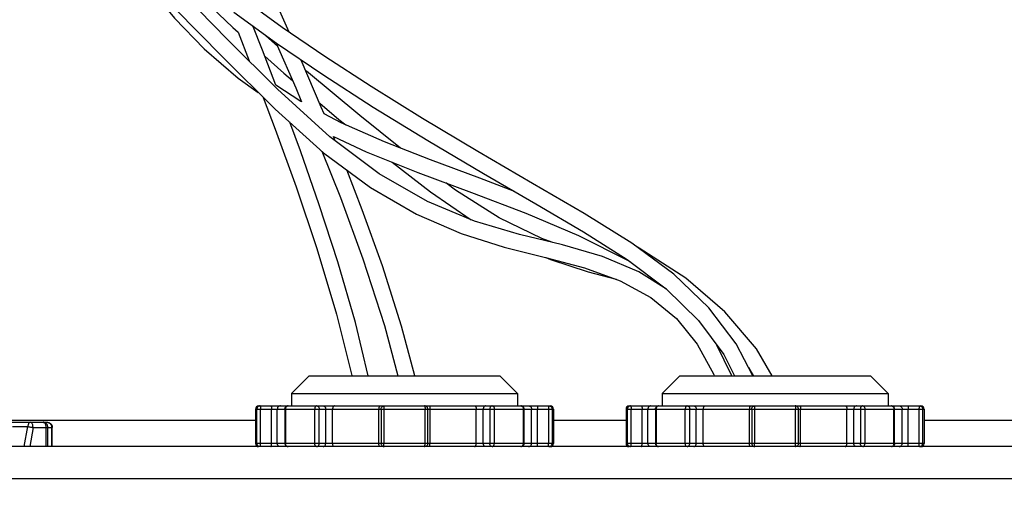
# Model space of a CAD drawing. Header units: inches. Extents: x 0 to 34, y 0 to 22.
# Tile 34 of 40: x 19.714 to 21.544, y 13.77 to 14.652. Entities that reach past the tile are written whole.
import ezdxf

# ---------------------------------------------------------------- set-up
doc = ezdxf.new("R2010")
doc.units = ezdxf.units.IN
doc.header["$LTSCALE"] = 1.87
doc.header["$MEASUREMENT"] = 0
doc.layers.get('0').update_dxf_attribs({"linetype": 'CONTINUOUS'})
doc.layers.add('DIMENSIONS', color=7, linetype='CONTINUOUS')
doc.styles.get("Standard").update_dxf_attribs({"font": 'txt', "width": 0.8})
doc.dimstyles.new('DIMSTYLE_1', dxfattribs={"dimtxt": 0.125, "dimasz": 0.1875, "dimexe": 0.18, "dimexo": 0.0625, "dimgap": 0.09, "dimtad": 0, "dimtih": 1, "dimtoh": 1, "dimdec": 3, "dimlfac": 2, "dimzin": 4, "dimdsep": 46, "dimtxsty": 'STANDARD', "dimblk": '_FILLED', "dimblk1": '_FILLED', "dimblk2": '_FILLED', "dimcen": 0.09, "dimadec": 0, "dimazin": 0, "dimtp": 0.01, "dimtm": 0.01, "dimtfac": 1, "dimtdec": 3, "dimtofl": 0, "dimtmove": 0, "dimatfit": 3, "dimldrblk": '_FILLED', "dimfxl": 1, "dimtolj": 1, "dimtzin": 4, "dimarcsym": 0})

# ---------------------------------------------------------------- blocks, each defined once
blk = doc.blocks.new('_FILLED')
at = {"color": 0, "linetype": 'BYBLOCK'}
blk.add_solid([(0, 0), (-1, 0.1736), (-1, -0.1736)], dxfattribs=at)
blk = doc.blocks.new('*D16')
at = {"layer": 'DIMENSIONS', "color": 2, "linetype": 'CONTINUOUS'}
for p, q in [((18.7559, 14.0256), (18.7559, 12.0413)), ((25.4488, 14.0256), (25.4488, 12.0413)), ((18.7559, 12.1663), (21.4774, 12.1663)), ((25.4488, 12.1663), (22.7274, 12.1663))]:
    blk.add_line(p, q, dxfattribs=at)
at = {"layer": 'DIMENSIONS', "color": 2, "linetype": 'CONTINUOUS', "xscale": 0.1875, "yscale": 0.1875, "zscale": 0.1875, "rotation": 180}
blk.add_blockref('_FILLED', (18.7559, 12.1663), dxfattribs=at)
at = {"layer": 'DIMENSIONS', "color": 2, "linetype": 'CONTINUOUS', "xscale": 0.1875, "yscale": 0.1875, "zscale": 0.1875}
blk.add_blockref('_FILLED', (25.4488, 12.1663), dxfattribs=at)
at = {"layer": 'DIMENSIONS', "color": 2, "linetype": 'CONTINUOUS', "width": 0.8}
for s, p in [('13.39', (21.5399, 12.1038)), ('[', (22.1649, 12.1038)), ('340', (22.2649, 12.1038)), (']', (22.5649, 12.1038))]:
    blk.add_text(s, height=0.125, dxfattribs=at).set_placement(p)

msp = doc.modelspace()

# ---------------------------------------------------------------- linework, layer by layer
at = {"color": 7, "linetype": 'CONTINUOUS'}
for p, q in [((20.20182, 14.63736), (20.12838, 14.69125)), ((20.11203, 14.66599), (20.19098, 14.60828)), ((20.11975, 14.62826), (20.14048, 14.5753)), ((20.19327, 14.60271), (20.16613, 14.62645)), ((20.28099, 14.5831), (20.20182, 14.63736)), ((20.09122, 14.58186), (20.18874, 14.48545)), ((20.27458, 14.48938), (20.23737, 14.57673)), ((20.29015, 14.43425), (20.19319, 14.52288)), ((20.18874, 14.48545), (20.27894, 14.40458)), ((20.27969, 14.47692), (20.27458, 14.48938)), ((20.38222, 14.36531), (20.29015, 14.43425)), ((20.29703, 14.43458), (20.35814, 14.40617)), ((20.30027, 14.42667), (20.29703, 14.43458)), ((20.47779, 14.39106), (20.39199, 14.42456)), ((20.35814, 14.40617), (20.45385, 14.36804)), ((20.69138, 14.20994), (20.76408, 14.19068)), ((20.84315, 14.20624), (20.91566, 14.15148)), ((20.91614, 14.15102), (20.86476, 14.18329)), ((20.99491, 14.11637), (20.93011, 14.17854)), ((20.91566, 14.15148), (20.97586, 14.09264)), ((21.06865, 14.00571), (21.07801, 13.99015)), ((20.25198, 13.99015), (20.21911, 13.95727)), ((20.25198, 13.99015), (20.60631, 13.99015)), ((20.60631, 13.99015), (20.63919, 13.95727)), ((20.94096, 13.99015), (20.90809, 13.95727)), ((20.94096, 13.99015), (21.29529, 13.99015)), ((21.29529, 13.99015), (21.32816, 13.95727)), ((20.21911, 13.95727), (20.21911, 13.93404)), ((20.63919, 13.95727), (20.63919, 13.93404)), ((20.90809, 13.95727), (20.90809, 13.93404)), ((21.32816, 13.95727), (21.32816, 13.93404)), ((20.15799, 13.93404), (20.70031, 13.93404)), ((20.84696, 13.93404), (21.38929, 13.93404)), ((20.15208, 13.92814), (20.70622, 13.92814)), ((20.15208, 13.92814), (20.15208, 13.86416)), ((20.15474, 13.86416), (20.15474, 13.92814)), ((20.16154, 13.86416), (20.16154, 13.92814)), ((20.18196, 13.86416), (20.18196, 13.92814)), ((20.19273, 13.86416), (20.19273, 13.92814)), ((20.20682, 13.92814), (20.20682, 13.86416)), ((20.20802, 13.92814), (20.20802, 13.86416)), ((20.26222, 13.86416), (20.26222, 13.92814)), ((20.27056, 13.86416), (20.27056, 13.92814)), ((20.28266, 13.86416), (20.28266, 13.92814)), ((20.29556, 13.86416), (20.29556, 13.92814)), ((20.38165, 13.86416), (20.38165, 13.92814)), ((20.38574, 13.92814), (20.38574, 13.86416)), ((20.39082, 13.92814), (20.39082, 13.86416)), ((20.46747, 13.86416), (20.46747, 13.92814)), ((20.47256, 13.86416), (20.47256, 13.92814)), ((20.47664, 13.86416), (20.47664, 13.92814)), ((20.56274, 13.86416), (20.56274, 13.92814)), ((20.57563, 13.86416), (20.57563, 13.92814)), ((20.58773, 13.92814), (20.58773, 13.86416)), ((20.59608, 13.92814), (20.59608, 13.86416)), ((20.65028, 13.86416), (20.65028, 13.92814)), ((20.65147, 13.86416), (20.65147, 13.92814)), ((20.66557, 13.86416), (20.66557, 13.92814)), ((20.67634, 13.86416), (20.67634, 13.92814)), ((20.69676, 13.92814), (20.69676, 13.86416)), ((20.70355, 13.92814), (20.70355, 13.86416)), ((20.70622, 13.92814), (20.70622, 13.86416)), ((20.84106, 13.92814), (21.39519, 13.92814)), ((20.84106, 13.92814), (20.84106, 13.86416)), ((20.84372, 13.86416), (20.84372, 13.92814)), ((20.85051, 13.86416), (20.85051, 13.92814)), ((20.87093, 13.86416), (20.87093, 13.92814)), ((20.88171, 13.86416), (20.88171, 13.92814)), ((20.8958, 13.92814), (20.8958, 13.86416)), ((20.89699, 13.92814), (20.89699, 13.86416)), ((20.95119, 13.86416), (20.95119, 13.92814)), ((20.95954, 13.86416), (20.95954, 13.92814)), ((20.97164, 13.86416), (20.97164, 13.92814)), ((20.98454, 13.86416), (20.98454, 13.92814)), ((21.07063, 13.86416), (21.07063, 13.92814)), ((21.07471, 13.92814), (21.07471, 13.86416)), ((21.0798, 13.92814), (21.0798, 13.86416)), ((21.15645, 13.86416), (21.15645, 13.92814)), ((21.16154, 13.86416), (21.16154, 13.92814)), ((21.16562, 13.86416), (21.16562, 13.92814)), ((21.25171, 13.86416), (21.25171, 13.92814)), ((21.26461, 13.86416), (21.26461, 13.92814)), ((21.27671, 13.92814), (21.27671, 13.86416)), ((21.28506, 13.92814), (21.28506, 13.86416)), ((21.33926, 13.86416), (21.33926, 13.92814)), ((21.34045, 13.86416), (21.34045, 13.92814)), ((21.35454, 13.86416), (21.35454, 13.92814)), ((21.36532, 13.86416), (21.36532, 13.92814)), ((21.38574, 13.92814), (21.38574, 13.86416)), ((21.39253, 13.92814), (21.39253, 13.86416)), ((21.39519, 13.92814), (21.39519, 13.86416)), ((19.694, 13.90747), (20.15208, 13.90747)), ((19.69934, 13.90353), (19.76456, 13.90353)), ((19.70051, 13.8954), (19.72887, 13.8954)), ((19.72238, 13.85826), (19.72887, 13.8954)), ((20.70622, 13.90747), (20.84106, 13.90747)), ((21.39519, 13.90747), (23.3618, 13.90747)), ((19.73864, 13.89369), (19.73245, 13.85826)), ((19.73864, 13.89369), (19.77441, 13.89369)), ((19.76261, 13.89369), (19.76261, 13.85826)), ((19.76616, 13.85826), (19.76616, 13.89369)), ((19.77317, 13.89369), (19.77317, 13.85826)), ((19.77441, 13.85826), (19.77441, 13.89369)), ((25.17324, 13.85826), (19.03151, 13.85826)), ((20.70622, 13.86416), (20.15208, 13.86416)), ((21.39519, 13.86416), (20.84106, 13.86416)), ((19.03151, 13.7992), (25.17324, 13.7992))]:
    msp.add_line(p, q, dxfattribs=at)
for points in [[(19.86614, 14.82942), (19.92841, 14.75363), (20.00241, 14.67271), (20.09122, 14.58186)], [(20.21469, 14.62854), (20.20004, 14.66198), (20.16401, 14.74273), (20.12901, 14.82025)], [(19.90804, 14.77843), (19.91192, 14.77202), (19.95359, 14.71289), (20.00173, 14.6543), (20.05693, 14.59731), (20.11979, 14.54312), (20.15744, 14.51639)], [(20.19319, 14.52288), (20.10045, 14.61511), (20.0196, 14.69817), (19.95069, 14.77373)], [(20.01163, 14.73364), (20.02991, 14.71427), (20.10983, 14.63711), (20.11975, 14.62826)], [(20.19005, 14.53007), (20.16498, 14.5953), (20.14724, 14.64025)], [(20.1908, 14.60842), (20.22689, 14.52515), (20.23774, 14.4992)], [(20.19098, 14.60828), (20.27722, 14.54962), (20.37103, 14.48945), (20.47245, 14.42735), (20.57616, 14.36592)], [(20.1693, 14.58405), (20.20494, 14.55226), (20.22096, 14.53883)], [(20.93011, 14.17854), (20.85198, 14.23647), (20.7635, 14.29159), (20.66742, 14.34748), (20.56536, 14.40704), (20.46247, 14.46841), (20.36706, 14.52738), (20.28099, 14.5831)], [(20.42206, 14.41282), (20.34617, 14.47351), (20.24678, 14.55593), (20.2459, 14.55669)], [(20.23774, 14.4992), (20.23637, 14.49993), (20.19005, 14.53007)], [(20.16651, 14.50743), (20.18893, 14.44822), (20.22767, 14.34082), (20.26603, 14.22641), (20.30263, 14.10438), (20.33109, 13.99048)], [(20.27159, 14.4964), (20.3074, 14.46639), (20.31989, 14.45634)], [(20.39199, 14.42456), (20.31127, 14.46014), (20.27969, 14.47692)], [(20.36181, 13.99015), (20.33795, 14.0889), (20.30531, 14.20149), (20.27086, 14.30752), (20.23557, 14.4081), (20.21598, 14.46103)], [(20.2757, 14.40748), (20.30998, 14.32111), (20.35172, 14.20751), (20.3921, 14.08351), (20.41696, 13.99015)], [(20.27894, 14.40458), (20.36613, 14.33998), (20.45138, 14.29057), (20.53429, 14.25433), (20.6144, 14.22884), (20.69138, 14.20994)], [(20.63352, 14.33254), (20.56921, 14.35709), (20.47779, 14.39106)], [(20.44814, 13.99015), (20.42386, 14.08191), (20.38811, 14.194), (20.3506, 14.2986), (20.32182, 14.37281)], [(20.40647, 14.38692), (20.47783, 14.33151), (20.55292, 14.27984)], [(20.55925, 14.27718), (20.47186, 14.31388), (20.38222, 14.36531)], [(20.45385, 14.36804), (20.55379, 14.33081), (20.65458, 14.29241), (20.75284, 14.2508), (20.84491, 14.20437), (20.84944, 14.20149)], [(20.57616, 14.36592), (20.67324, 14.30943), (20.76175, 14.25773), (20.84315, 14.20624)], [(20.70495, 14.23743), (20.68427, 14.24482), (20.60546, 14.28337), (20.52426, 14.33492), (20.50622, 14.34853)], [(20.72309, 14.23303), (20.64313, 14.25241), (20.55925, 14.27718)], [(20.86476, 14.18329), (20.79762, 14.2114), (20.72309, 14.23303)], [(21.11288, 13.99015), (21.08361, 14.03975), (21.02485, 14.10882), (20.95211, 14.17113), (20.86563, 14.22711), (20.86235, 14.22878)], [(20.6921, 14.20975), (20.70037, 14.20617), (20.7705, 14.18343), (20.82254, 14.16933)], [(20.76408, 14.19068), (20.83021, 14.16653), (20.88749, 14.13526), (20.93495, 14.09633), (20.97365, 14.04885), (21.00432, 13.99222), (21.00505, 13.99015)], [(21.07681, 13.99015), (21.0457, 14.04949), (20.99491, 14.11637)], [(20.97586, 14.09264), (21.02286, 14.02947), (21.043, 13.99015)], [(21.03763, 13.99015), (21.0374, 13.99085), (21.00999, 14.04677)]]:
    msp.add_lwpolyline(points, dxfattribs=at)
for centre, start, end in [((20.15799, 13.92814), 90, 180), ((20.70031, 13.92814), 0, 90), ((20.84696, 13.92814), 90, 180), ((21.38929, 13.92814), 0, 90), ((20.15799, 13.86416), 180, 270), ((20.70031, 13.86416), 270, 360), ((20.84696, 13.86416), 180, 270), ((21.38929, 13.86416), 270, 360)]:
    msp.add_arc(centre, 0.00591, start, end, dxfattribs=at)
for points, knots in [([(20.21911, 13.95727), (20.21982, 13.95727), (20.22265, 13.95725), (20.22897, 13.95724), (20.23937, 13.95722), (20.25362, 13.95721), (20.27144, 13.9572), (20.29246, 13.95719), (20.31505, 13.95718), (20.33058, 13.95718), (20.33812, 13.95718)], [0, 0, 0, 0, 0.0179457, 0.0714153, 0.1593268, 0.279886, 0.4306159, 0.6084778, 0.8098536, 1, 1, 1, 1]), ([(20.33812, 13.95718), (20.33933, 13.95718), (20.34963, 13.95717), (20.35992, 13.95717), (20.36901, 13.95717)], [0, 0, 0, 0, 0.1173102, 1, 1, 1, 1]), ([(20.36901, 13.95717), (20.3693, 13.95717), (20.37938, 13.95717), (20.39829, 13.95717), (20.41691, 13.95717), (20.42575, 13.95717)], [0, 0, 0, 0, 0.0153963, 0.5327888, 1, 1, 1, 1]), ([(20.4565, 13.95717), (20.45734, 13.95717), (20.46794, 13.95717), (20.4879, 13.95717), (20.51577, 13.95717), (20.54189, 13.95718), (20.56571, 13.95719), (20.58678, 13.9572), (20.60464, 13.95721), (20.61891, 13.95722), (20.62931, 13.95724), (20.63564, 13.95725), (20.63847, 13.95727), (20.63919, 13.95727)], [0, 0, 0, 0, 0.0137286, 0.1740614, 0.3278, 0.471456, 0.6028799, 0.7190787, 0.8174789, 0.8961005, 0.9534203, 0.9882941, 1, 1, 1, 1]), ([(20.90809, 13.95727), (20.9088, 13.95727), (20.91163, 13.95725), (20.91795, 13.95724), (20.92834, 13.95722), (20.94259, 13.95721), (20.96041, 13.9572), (20.98144, 13.95719), (21.00051, 13.95718), (21.01253, 13.95718), (21.01656, 13.95718)], [0, 0, 0, 0, 0.0196902, 0.0783574, 0.1748146, 0.307093, 0.4724749, 0.6676262, 0.8885772, 1, 1, 1, 1]), ([(21.01656, 13.95718), (21.02128, 13.95718), (21.03187, 13.95717), (21.04245, 13.95717), (21.04832, 13.95717)], [0, 0, 0, 0, 0.4460537, 1, 1, 1, 1]), ([(21.04832, 13.95717), (21.05183, 13.95717), (21.05549, 13.95717), (21.05914, 13.95717), (21.05928, 13.95717)], [0, 0, 0, 0, 0.961734, 1, 1, 1, 1]), ([(21.06784, 13.95717), (21.07463, 13.95717), (21.08217, 13.95717), (21.08972, 13.95717), (21.09047, 13.95717)], [0, 0, 0, 0, 0.9005687, 1, 1, 1, 1]), ([(21.13095, 13.95717), (21.13663, 13.95717), (21.15207, 13.95717), (21.17687, 13.95717), (21.20475, 13.95717), (21.23086, 13.95718), (21.25469, 13.95719), (21.27576, 13.9572), (21.29362, 13.95721), (21.30789, 13.95722), (21.31829, 13.95724), (21.32461, 13.95725), (21.32745, 13.95727), (21.32816, 13.95727)], [0, 0, 0, 0, 0.0863711, 0.2348948, 0.37731, 0.5103852, 0.6321292, 0.7397696, 0.8309223, 0.9037531, 0.956851, 0.9891562, 1, 1, 1, 1]), ([(20.15878, 13.93375), (20.15819, 13.93356), (20.15708, 13.93298), (20.15576, 13.93164), (20.15493, 13.92997), (20.15474, 13.92874), (20.15474, 13.92814)], [0, 0, 0, 0, 0.2503891, 0.5028085, 0.7532967, 1, 1, 1, 1]), ([(20.16059, 13.93404), (20.16073, 13.93404), (20.161, 13.93357), (20.16119, 13.93278), (20.1614, 13.93147), (20.16151, 13.92989), (20.16154, 13.92874), (20.16154, 13.92814)], [0, 0, 0, 0, 0.0679119, 0.2134542, 0.4337101, 0.7054341, 1, 1, 1, 1]), ([(20.18101, 13.93404), (20.18115, 13.93404), (20.18142, 13.93358), (20.1816, 13.9328), (20.18181, 13.93149), (20.18193, 13.92991), (20.18196, 13.92875), (20.18196, 13.92814)], [0, 0, 0, 0, 0.0674316, 0.2117862, 0.4290374, 0.7002526, 1, 1, 1, 1]), ([(20.19852, 13.93404), (20.19792, 13.93404), (20.1967, 13.93385), (20.19506, 13.93299), (20.19376, 13.93166), (20.19292, 13.92999), (20.19273, 13.92875), (20.19273, 13.92814)], [0, 0, 0, 0, 0.1981146, 0.3969533, 0.5969582, 0.7981225, 1, 1, 1, 1]), ([(20.20795, 13.93161), (20.20832, 13.93211), (20.2092, 13.933), (20.21032, 13.93356), (20.2109, 13.93375)], [0, 0, 0, 0, 0.4999509, 1, 1, 1, 1]), ([(20.21273, 13.93404), (20.21223, 13.93404), (20.2112, 13.93383), (20.20986, 13.93294), (20.20881, 13.9316), (20.20816, 13.92994), (20.20802, 13.92874), (20.20802, 13.92814)], [0, 0, 0, 0, 0.1790819, 0.3670765, 0.5698237, 0.7831104, 1, 1, 1, 1]), ([(20.26577, 13.93404), (20.26539, 13.93404), (20.26457, 13.93381), (20.26356, 13.93289), (20.2628, 13.93155), (20.26232, 13.92992), (20.26222, 13.92874), (20.26222, 13.92814)], [0, 0, 0, 0, 0.1520064, 0.3257834, 0.5310824, 0.7603649, 1, 1, 1, 1]), ([(20.26577, 13.93404), (20.26628, 13.93404), (20.26732, 13.93383), (20.26869, 13.93295), (20.26975, 13.9316), (20.27041, 13.92994), (20.27056, 13.92874), (20.27056, 13.92814)], [0, 0, 0, 0, 0.1806522, 0.3695323, 0.5721804, 0.7845134, 1, 1, 1, 1]), ([(20.27787, 13.93404), (20.27838, 13.93404), (20.27941, 13.93384), (20.28078, 13.93296), (20.28184, 13.93162), (20.28251, 13.92996), (20.28266, 13.92875), (20.28266, 13.92814)], [0, 0, 0, 0, 0.1797805, 0.3677613, 0.5683011, 0.7806581, 1, 1, 1, 1]), ([(20.29883, 13.93404), (20.29848, 13.93404), (20.29771, 13.9338), (20.2968, 13.93289), (20.2961, 13.93156), (20.29566, 13.92993), (20.29556, 13.92875), (20.29556, 13.92814)], [0, 0, 0, 0, 0.1435127, 0.3126345, 0.516489, 0.7499652, 1, 1, 1, 1]), ([(20.38281, 13.93404), (20.38266, 13.93404), (20.38232, 13.93362), (20.38209, 13.93279), (20.38183, 13.9315), (20.38169, 13.92991), (20.38165, 13.92875), (20.38165, 13.92814)], [0, 0, 0, 0, 0.074725, 0.2204218, 0.4361525, 0.7042043, 1, 1, 1, 1]), ([(20.38574, 13.92814), (20.38574, 13.92877), (20.38594, 13.93001), (20.38679, 13.93168), (20.38811, 13.93299), (20.38977, 13.93384), (20.39102, 13.93404), (20.39164, 13.93404)], [0, 0, 0, 0, 0.2036246, 0.4020505, 0.5990442, 0.7974712, 1, 1, 1, 1]), ([(20.39164, 13.93404), (20.39151, 13.93404), (20.39129, 13.93355), (20.39112, 13.93279), (20.39095, 13.93146), (20.39085, 13.92989), (20.39082, 13.92874), (20.39082, 13.92814)], [0, 0, 0, 0, 0.0639287, 0.2088512, 0.4299721, 0.7033862, 1, 1, 1, 1]), ([(20.47256, 13.92814), (20.47256, 13.92877), (20.47236, 13.93001), (20.4715, 13.93168), (20.47019, 13.93299), (20.46852, 13.93384), (20.46728, 13.93404), (20.46666, 13.93404)], [0, 0, 0, 0, 0.2036246, 0.4020505, 0.5990442, 0.7974712, 1, 1, 1, 1]), ([(20.46666, 13.93404), (20.46678, 13.93404), (20.46701, 13.93355), (20.46717, 13.93279), (20.46735, 13.93146), (20.46745, 13.92989), (20.46747, 13.92874), (20.46747, 13.92814)], [0, 0, 0, 0, 0.0639293, 0.208851, 0.4299722, 0.7033883, 1, 1, 1, 1]), ([(20.47548, 13.93404), (20.47564, 13.93404), (20.47598, 13.93362), (20.47621, 13.93279), (20.47647, 13.9315), (20.47661, 13.92991), (20.47664, 13.92875), (20.47664, 13.92814)], [0, 0, 0, 0, 0.0747252, 0.220422, 0.4361524, 0.7042039, 1, 1, 1, 1]), ([(20.55946, 13.93404), (20.55981, 13.93404), (20.56058, 13.9338), (20.5615, 13.93289), (20.56219, 13.93156), (20.56264, 13.92993), (20.56274, 13.92875), (20.56274, 13.92814)], [0, 0, 0, 0, 0.1435124, 0.3126343, 0.516489, 0.7499655, 1, 1, 1, 1]), ([(20.58042, 13.93404), (20.57992, 13.93404), (20.57888, 13.93384), (20.57752, 13.93296), (20.57646, 13.93162), (20.57579, 13.92996), (20.57563, 13.92875), (20.57563, 13.92814)], [0, 0, 0, 0, 0.1797807, 0.3677613, 0.5683008, 0.7806577, 1, 1, 1, 1]), ([(20.59252, 13.93404), (20.59202, 13.93404), (20.59098, 13.93383), (20.58961, 13.93295), (20.58854, 13.9316), (20.58788, 13.92994), (20.58773, 13.92874), (20.58773, 13.92814)], [0, 0, 0, 0, 0.1806524, 0.3695318, 0.5721801, 0.7845141, 1, 1, 1, 1]), ([(20.59252, 13.93404), (20.5929, 13.93404), (20.59373, 13.93381), (20.59473, 13.93289), (20.5955, 13.93155), (20.59597, 13.92992), (20.59608, 13.92874), (20.59608, 13.92814)], [0, 0, 0, 0, 0.1520054, 0.3257835, 0.5310823, 0.7603632, 1, 1, 1, 1]), ([(20.65118, 13.92996), (20.65099, 13.93055), (20.65042, 13.93167), (20.6491, 13.933), (20.64742, 13.93385), (20.64618, 13.93404), (20.64557, 13.93404)], [0, 0, 0, 0, 0.2499917, 0.4998674, 0.7497921, 1, 1, 1, 1]), ([(20.64557, 13.93404), (20.64606, 13.93404), (20.64709, 13.93383), (20.64844, 13.93294), (20.64948, 13.9316), (20.65013, 13.92994), (20.65028, 13.92874), (20.65028, 13.92814)], [0, 0, 0, 0, 0.179083, 0.3670764, 0.5698239, 0.7831121, 1, 1, 1, 1]), ([(20.65978, 13.93404), (20.66038, 13.93404), (20.6616, 13.93385), (20.66324, 13.93299), (20.66454, 13.93166), (20.66537, 13.92999), (20.66557, 13.92875), (20.66557, 13.92814)], [0, 0, 0, 0, 0.1981142, 0.3969531, 0.5969583, 0.7981228, 1, 1, 1, 1]), ([(20.67728, 13.93404), (20.67715, 13.93404), (20.67688, 13.93358), (20.67669, 13.9328), (20.67649, 13.93149), (20.67637, 13.92991), (20.67634, 13.92875), (20.67634, 13.92814)], [0, 0, 0, 0, 0.0674318, 0.2117863, 0.4290371, 0.7002521, 1, 1, 1, 1]), ([(20.6977, 13.93404), (20.69757, 13.93404), (20.69729, 13.93357), (20.69711, 13.93278), (20.6969, 13.93147), (20.69679, 13.92989), (20.69676, 13.92874), (20.69676, 13.92814)], [0, 0, 0, 0, 0.0679121, 0.2134538, 0.4337099, 0.705435, 1, 1, 1, 1]), ([(20.69952, 13.93375), (20.7001, 13.93356), (20.70122, 13.93298), (20.70253, 13.93164), (20.70336, 13.92997), (20.70355, 13.92874), (20.70355, 13.92814)], [0, 0, 0, 0, 0.2503903, 0.502809, 0.7532951, 1, 1, 1, 1]), ([(20.84775, 13.93375), (20.84717, 13.93356), (20.84606, 13.93298), (20.84474, 13.93164), (20.84391, 13.92997), (20.84372, 13.92874), (20.84372, 13.92814)], [0, 0, 0, 0, 0.2503891, 0.5028085, 0.7532967, 1, 1, 1, 1]), ([(20.84957, 13.93404), (20.84971, 13.93404), (20.84998, 13.93357), (20.85016, 13.93278), (20.85037, 13.93147), (20.85048, 13.92989), (20.85051, 13.92874), (20.85051, 13.92814)], [0, 0, 0, 0, 0.0679119, 0.2134542, 0.4337101, 0.7054341, 1, 1, 1, 1]), ([(20.86999, 13.93404), (20.87013, 13.93404), (20.8704, 13.93358), (20.87058, 13.9328), (20.87079, 13.93149), (20.8709, 13.92991), (20.87093, 13.92875), (20.87093, 13.92814)], [0, 0, 0, 0, 0.0674316, 0.2117862, 0.4290374, 0.7002526, 1, 1, 1, 1]), ([(20.8875, 13.93404), (20.88689, 13.93404), (20.88567, 13.93385), (20.88403, 13.93299), (20.88273, 13.93166), (20.8819, 13.92999), (20.88171, 13.92875), (20.88171, 13.92814)], [0, 0, 0, 0, 0.1981146, 0.3969533, 0.5969582, 0.7981225, 1, 1, 1, 1]), ([(20.89693, 13.93161), (20.89729, 13.93211), (20.89818, 13.933), (20.89929, 13.93356), (20.89988, 13.93375)], [0, 0, 0, 0, 0.4999509, 1, 1, 1, 1]), ([(20.90171, 13.93404), (20.90121, 13.93404), (20.90018, 13.93383), (20.89883, 13.93294), (20.89779, 13.9316), (20.89714, 13.92994), (20.89699, 13.92874), (20.89699, 13.92814)], [0, 0, 0, 0, 0.1790819, 0.3670765, 0.5698237, 0.7831104, 1, 1, 1, 1]), ([(20.95475, 13.93404), (20.95437, 13.93404), (20.95354, 13.93381), (20.95254, 13.93289), (20.95178, 13.93155), (20.9513, 13.92992), (20.95119, 13.92874), (20.95119, 13.92814)], [0, 0, 0, 0, 0.1520064, 0.3257834, 0.5310824, 0.7603649, 1, 1, 1, 1]), ([(20.95475, 13.93404), (20.95525, 13.93404), (20.9563, 13.93383), (20.95767, 13.93295), (20.95873, 13.9316), (20.95939, 13.92994), (20.95954, 13.92874), (20.95954, 13.92814)], [0, 0, 0, 0, 0.1806522, 0.3695323, 0.5721804, 0.7845134, 1, 1, 1, 1]), ([(20.96685, 13.93404), (20.96735, 13.93404), (20.96839, 13.93384), (20.96975, 13.93296), (20.97081, 13.93162), (20.97149, 13.92996), (20.97164, 13.92875), (20.97164, 13.92814)], [0, 0, 0, 0, 0.1797805, 0.3677613, 0.5683011, 0.7806581, 1, 1, 1, 1]), ([(20.98781, 13.93404), (20.98746, 13.93404), (20.98669, 13.9338), (20.98578, 13.93289), (20.98508, 13.93156), (20.98464, 13.92993), (20.98454, 13.92875), (20.98454, 13.92814)], [0, 0, 0, 0, 0.1435127, 0.3126345, 0.516489, 0.7499652, 1, 1, 1, 1]), ([(21.07179, 13.93404), (21.07164, 13.93404), (21.0713, 13.93362), (21.07106, 13.93279), (21.07081, 13.9315), (21.07066, 13.92991), (21.07063, 13.92875), (21.07063, 13.92814)], [0, 0, 0, 0, 0.074725, 0.2204218, 0.4361525, 0.7042043, 1, 1, 1, 1]), ([(21.07471, 13.92814), (21.07471, 13.92877), (21.07491, 13.93001), (21.07577, 13.93168), (21.07709, 13.93299), (21.07875, 13.93384), (21.07999, 13.93404), (21.08062, 13.93404)], [0, 0, 0, 0, 0.2036246, 0.4020505, 0.5990442, 0.7974712, 1, 1, 1, 1]), ([(21.08062, 13.93404), (21.08049, 13.93404), (21.08026, 13.93355), (21.0801, 13.93279), (21.07992, 13.93146), (21.07983, 13.92989), (21.0798, 13.92874), (21.0798, 13.92814)], [0, 0, 0, 0, 0.0639287, 0.2088512, 0.4299721, 0.7033862, 1, 1, 1, 1]), ([(21.16154, 13.92814), (21.16154, 13.92877), (21.16134, 13.93001), (21.16048, 13.93168), (21.15916, 13.93299), (21.1575, 13.93384), (21.15626, 13.93404), (21.15563, 13.93404)], [0, 0, 0, 0, 0.2036246, 0.4020505, 0.5990442, 0.7974712, 1, 1, 1, 1]), ([(21.15563, 13.93404), (21.15576, 13.93404), (21.15599, 13.93355), (21.15615, 13.93279), (21.15633, 13.93146), (21.15642, 13.92989), (21.15645, 13.92874), (21.15645, 13.92814)], [0, 0, 0, 0, 0.0639293, 0.208851, 0.4299722, 0.7033883, 1, 1, 1, 1]), ([(21.16446, 13.93404), (21.16461, 13.93404), (21.16495, 13.93362), (21.16519, 13.93279), (21.16544, 13.9315), (21.16558, 13.92991), (21.16562, 13.92875), (21.16562, 13.92814)], [0, 0, 0, 0, 0.0747252, 0.220422, 0.4361524, 0.7042039, 1, 1, 1, 1]), ([(21.24844, 13.93404), (21.24879, 13.93404), (21.24956, 13.9338), (21.25047, 13.93289), (21.25117, 13.93156), (21.25161, 13.92993), (21.25171, 13.92875), (21.25171, 13.92814)], [0, 0, 0, 0, 0.1435124, 0.3126343, 0.516489, 0.7499655, 1, 1, 1, 1]), ([(21.2694, 13.93404), (21.2689, 13.93404), (21.26786, 13.93384), (21.2665, 13.93296), (21.26544, 13.93162), (21.26476, 13.92996), (21.26461, 13.92875), (21.26461, 13.92814)], [0, 0, 0, 0, 0.1797807, 0.3677613, 0.5683008, 0.7806577, 1, 1, 1, 1]), ([(21.2815, 13.93404), (21.28099, 13.93404), (21.27995, 13.93383), (21.27858, 13.93295), (21.27752, 13.9316), (21.27686, 13.92994), (21.27671, 13.92874), (21.27671, 13.92814)], [0, 0, 0, 0, 0.1806524, 0.3695318, 0.5721801, 0.7845141, 1, 1, 1, 1]), ([(21.2815, 13.93404), (21.28188, 13.93404), (21.2827, 13.93381), (21.28371, 13.93289), (21.28447, 13.93155), (21.28495, 13.92992), (21.28506, 13.92874), (21.28506, 13.92814)], [0, 0, 0, 0, 0.1520054, 0.3257835, 0.5310823, 0.7603632, 1, 1, 1, 1]), ([(21.34016, 13.92996), (21.33997, 13.93055), (21.3394, 13.93167), (21.33807, 13.933), (21.3364, 13.93385), (21.33516, 13.93404), (21.33454, 13.93404)], [0, 0, 0, 0, 0.2499917, 0.4998674, 0.7497921, 1, 1, 1, 1]), ([(21.33454, 13.93404), (21.33504, 13.93404), (21.33607, 13.93383), (21.33742, 13.93294), (21.33846, 13.9316), (21.33911, 13.92994), (21.33926, 13.92874), (21.33926, 13.92814)], [0, 0, 0, 0, 0.179083, 0.3670764, 0.5698239, 0.7831121, 1, 1, 1, 1]), ([(21.34875, 13.93404), (21.34936, 13.93404), (21.35058, 13.93385), (21.35222, 13.93299), (21.35352, 13.93166), (21.35435, 13.92999), (21.35454, 13.92875), (21.35454, 13.92814)], [0, 0, 0, 0, 0.1981142, 0.3969531, 0.5969583, 0.7981228, 1, 1, 1, 1]), ([(21.36626, 13.93404), (21.36612, 13.93404), (21.36585, 13.93358), (21.36567, 13.9328), (21.36546, 13.93149), (21.36535, 13.92991), (21.36532, 13.92875), (21.36532, 13.92814)], [0, 0, 0, 0, 0.0674318, 0.2117863, 0.4290371, 0.7002521, 1, 1, 1, 1]), ([(21.38668, 13.93404), (21.38654, 13.93404), (21.38627, 13.93357), (21.38609, 13.93278), (21.38588, 13.93147), (21.38576, 13.92989), (21.38574, 13.92874), (21.38574, 13.92814)], [0, 0, 0, 0, 0.0679121, 0.2134538, 0.4337099, 0.705435, 1, 1, 1, 1]), ([(21.3885, 13.93375), (21.38908, 13.93356), (21.39019, 13.93298), (21.39151, 13.93164), (21.39234, 13.92997), (21.39253, 13.92874), (21.39253, 13.92814)], [0, 0, 0, 0, 0.2503903, 0.502809, 0.7532951, 1, 1, 1, 1]), ([(19.73358, 13.90353), (19.73312, 13.90353), (19.73211, 13.9032), (19.73089, 13.90198), (19.72991, 13.90019), (19.7292, 13.89794), (19.72894, 13.89627), (19.72887, 13.8954)], [0, 0, 0, 0, 0.136121, 0.2997011, 0.5014845, 0.7384682, 1, 1, 1, 1]), ([(19.72887, 13.8954), (19.72966, 13.89531), (19.7313, 13.89509), (19.73378, 13.89469), (19.73625, 13.89423), (19.73786, 13.89387), (19.73864, 13.89369)], [0, 0, 0, 0, 0.2413932, 0.5003511, 0.7591302, 1, 1, 1, 1]), ([(19.73862, 13.89455), (19.73857, 13.8955), (19.73836, 13.89732), (19.73764, 13.8998), (19.73657, 13.90179), (19.73523, 13.90316), (19.73409, 13.90353), (19.73358, 13.90353)], [0, 0, 0, 0, 0.2562354, 0.492154, 0.6953376, 0.861308, 1, 1, 1, 1]), ([(19.73864, 13.89369), (19.73864, 13.89379), (19.73864, 13.89398), (19.73863, 13.89427), (19.73862, 13.89446), (19.73862, 13.89455)], [0, 0, 0, 0, 0.3336154, 0.6670189, 1, 1, 1, 1]), ([(19.75756, 13.90353), (19.7581, 13.90353), (19.75932, 13.90311), (19.76071, 13.90158), (19.76178, 13.89938), (19.76246, 13.89667), (19.76261, 13.89471), (19.76261, 13.89369)], [0, 0, 0, 0, 0.1367543, 0.3028001, 0.5075493, 0.7447692, 1, 1, 1, 1]), ([(19.76219, 13.90198), (19.76152, 13.90248), (19.76003, 13.90326), (19.75837, 13.90353), (19.75756, 13.90353)], [0, 0, 0, 0, 0.5063444, 1, 1, 1, 1]), ([(19.76616, 13.89369), (19.76616, 13.89439), (19.76602, 13.89589), (19.76534, 13.89813), (19.76409, 13.90028), (19.76288, 13.90148), (19.76219, 13.90198)], [0, 0, 0, 0, 0.2218495, 0.4702465, 0.7331316, 1, 1, 1, 1]), ([(19.76456, 13.90353), (19.76509, 13.90353), (19.76607, 13.90345), (19.76742, 13.90314), (19.76852, 13.90272), (19.76941, 13.90227), (19.77024, 13.90175), (19.77098, 13.90117), (19.77162, 13.90057), (19.77207, 13.90006), (19.77248, 13.89956), (19.77283, 13.89905), (19.77313, 13.89854), (19.77338, 13.89807), (19.77359, 13.89764), (19.77377, 13.89718), (19.77392, 13.89676), (19.77403, 13.89639), (19.77409, 13.89617), (19.77411, 13.89607)], [0, 0, 0, 0, 0.120607, 0.2263, 0.3159047, 0.390514, 0.4567769, 0.5410226, 0.6061705, 0.6572703, 0.6980717, 0.7547606, 0.7996859, 0.8341886, 0.8767716, 0.9094514, 0.9478643, 0.9780855, 1, 1, 1, 1]), ([(19.76456, 13.90353), (19.76538, 13.90353), (19.76704, 13.90326), (19.76928, 13.90208), (19.77109, 13.90028), (19.77234, 13.89813), (19.77303, 13.89589), (19.77317, 13.89439), (19.77317, 13.89369)], [0, 0, 0, 0, 0.1689543, 0.3422649, 0.5177855, 0.6906938, 0.8540772, 1, 1, 1, 1]), ([(19.77411, 13.89607), (19.77415, 13.89594), (19.7742, 13.89572), (19.77426, 13.8954), (19.7743, 13.89514), (19.77433, 13.89489), (19.77436, 13.89465), (19.77438, 13.89442), (19.77439, 13.89421), (19.7744, 13.89397), (19.77441, 13.8938), (19.77441, 13.89369)], [0, 0, 0, 0, 0.1688798, 0.2858108, 0.3999204, 0.5013679, 0.6048505, 0.7007229, 0.786915, 0.8660762, 1, 1, 1, 1]), ([(20.15878, 13.85855), (20.15819, 13.85874), (20.15708, 13.85932), (20.15576, 13.86066), (20.15493, 13.86233), (20.15474, 13.86356), (20.15474, 13.86416)], [0, 0, 0, 0, 0.2503903, 0.502809, 0.7532952, 1, 1, 1, 1]), ([(20.16059, 13.85826), (20.16073, 13.85826), (20.161, 13.85873), (20.16119, 13.85952), (20.1614, 13.86083), (20.16151, 13.86241), (20.16154, 13.86356), (20.16154, 13.86416)], [0, 0, 0, 0, 0.0679121, 0.2134538, 0.4337099, 0.705435, 1, 1, 1, 1]), ([(20.18101, 13.85826), (20.18115, 13.85826), (20.18142, 13.85872), (20.1816, 13.8595), (20.18181, 13.86081), (20.18193, 13.86239), (20.18196, 13.86355), (20.18196, 13.86416)], [0, 0, 0, 0, 0.0674318, 0.2117863, 0.4290371, 0.7002521, 1, 1, 1, 1]), ([(20.19852, 13.85826), (20.19792, 13.85826), (20.1967, 13.85845), (20.19506, 13.85931), (20.19376, 13.86064), (20.19292, 13.86231), (20.19273, 13.86355), (20.19273, 13.86416)], [0, 0, 0, 0, 0.1981142, 0.396953, 0.5969583, 0.7981228, 1, 1, 1, 1]), ([(20.20711, 13.86234), (20.2073, 13.86175), (20.20787, 13.86063), (20.2092, 13.85931), (20.21087, 13.85845), (20.21211, 13.85826), (20.21273, 13.85826)], [0, 0, 0, 0, 0.2499917, 0.4998674, 0.7497921, 1, 1, 1, 1]), ([(20.21273, 13.85826), (20.21223, 13.85826), (20.2112, 13.85847), (20.20986, 13.85936), (20.20881, 13.8607), (20.20816, 13.86236), (20.20802, 13.86356), (20.20802, 13.86416)], [0, 0, 0, 0, 0.179083, 0.3670764, 0.5698239, 0.7831121, 1, 1, 1, 1]), ([(20.26577, 13.85826), (20.26539, 13.85826), (20.26457, 13.85849), (20.26356, 13.85941), (20.2628, 13.86075), (20.26232, 13.86238), (20.26222, 13.86356), (20.26222, 13.86416)], [0, 0, 0, 0, 0.1520054, 0.3257834, 0.5310822, 0.7603631, 1, 1, 1, 1]), ([(20.26577, 13.85826), (20.26628, 13.85826), (20.26732, 13.85847), (20.26869, 13.85935), (20.26975, 13.8607), (20.27041, 13.86236), (20.27056, 13.86356), (20.27056, 13.86416)], [0, 0, 0, 0, 0.1806524, 0.3695318, 0.5721801, 0.7845141, 1, 1, 1, 1]), ([(20.27787, 13.85826), (20.27838, 13.85826), (20.27941, 13.85846), (20.28078, 13.85934), (20.28184, 13.86068), (20.28251, 13.86234), (20.28266, 13.86355), (20.28266, 13.86416)], [0, 0, 0, 0, 0.1797807, 0.3677613, 0.5683008, 0.7806577, 1, 1, 1, 1]), ([(20.29883, 13.85826), (20.29848, 13.85826), (20.29771, 13.8585), (20.2968, 13.85941), (20.2961, 13.86074), (20.29566, 13.86237), (20.29556, 13.86355), (20.29556, 13.86416)], [0, 0, 0, 0, 0.1435124, 0.3126342, 0.5164891, 0.7499656, 1, 1, 1, 1]), ([(20.38281, 13.85826), (20.38266, 13.85826), (20.38232, 13.85869), (20.38209, 13.85951), (20.38183, 13.8608), (20.38169, 13.86239), (20.38165, 13.86355), (20.38165, 13.86416)], [0, 0, 0, 0, 0.0747252, 0.220422, 0.4361524, 0.7042039, 1, 1, 1, 1]), ([(20.38574, 13.86416), (20.38574, 13.86353), (20.38594, 13.86229), (20.38679, 13.86062), (20.38811, 13.85931), (20.38977, 13.85846), (20.39102, 13.85826), (20.39164, 13.85826)], [0, 0, 0, 0, 0.2036246, 0.4020505, 0.5990442, 0.7974712, 1, 1, 1, 1]), ([(20.39164, 13.85826), (20.39151, 13.85826), (20.39129, 13.85875), (20.39112, 13.85951), (20.39095, 13.86084), (20.39085, 13.86241), (20.39082, 13.86356), (20.39082, 13.86416)], [0, 0, 0, 0, 0.0639293, 0.208851, 0.4299722, 0.7033883, 1, 1, 1, 1]), ([(20.47256, 13.86416), (20.47256, 13.86353), (20.47236, 13.86229), (20.4715, 13.86062), (20.47019, 13.85931), (20.46852, 13.85846), (20.46728, 13.85826), (20.46666, 13.85826)], [0, 0, 0, 0, 0.2036246, 0.4020505, 0.5990442, 0.7974712, 1, 1, 1, 1]), ([(20.46666, 13.85826), (20.46678, 13.85826), (20.46701, 13.85875), (20.46717, 13.85951), (20.46735, 13.86084), (20.46745, 13.86241), (20.46747, 13.86356), (20.46747, 13.86416)], [0, 0, 0, 0, 0.0639287, 0.2088511, 0.4299721, 0.7033862, 1, 1, 1, 1]), ([(20.47548, 13.85826), (20.47564, 13.85826), (20.47598, 13.85869), (20.47621, 13.85951), (20.47647, 13.8608), (20.47661, 13.86239), (20.47664, 13.86355), (20.47664, 13.86416)], [0, 0, 0, 0, 0.074725, 0.2204217, 0.4361525, 0.7042044, 1, 1, 1, 1]), ([(20.55946, 13.85826), (20.55981, 13.85826), (20.56058, 13.8585), (20.5615, 13.85941), (20.56219, 13.86074), (20.56264, 13.86237), (20.56274, 13.86355), (20.56274, 13.86416)], [0, 0, 0, 0, 0.1435127, 0.3126345, 0.516489, 0.7499652, 1, 1, 1, 1]), ([(20.58042, 13.85826), (20.57992, 13.85826), (20.57888, 13.85846), (20.57752, 13.85934), (20.57646, 13.86068), (20.57579, 13.86234), (20.57563, 13.86355), (20.57563, 13.86416)], [0, 0, 0, 0, 0.1797804, 0.3677613, 0.5683011, 0.7806581, 1, 1, 1, 1]), ([(20.59252, 13.85826), (20.59202, 13.85826), (20.59098, 13.85847), (20.58961, 13.85935), (20.58854, 13.8607), (20.58788, 13.86236), (20.58773, 13.86356), (20.58773, 13.86416)], [0, 0, 0, 0, 0.1806522, 0.3695323, 0.5721804, 0.7845134, 1, 1, 1, 1]), ([(20.59252, 13.85826), (20.5929, 13.85826), (20.59373, 13.85849), (20.59473, 13.85941), (20.5955, 13.86075), (20.59597, 13.86238), (20.59608, 13.86356), (20.59608, 13.86416)], [0, 0, 0, 0, 0.1520064, 0.3257834, 0.5310824, 0.7603649, 1, 1, 1, 1]), ([(20.64557, 13.85826), (20.64606, 13.85826), (20.64709, 13.85847), (20.64844, 13.85936), (20.64948, 13.8607), (20.65013, 13.86236), (20.65028, 13.86356), (20.65028, 13.86416)], [0, 0, 0, 0, 0.1790819, 0.3670766, 0.5698238, 0.7831105, 1, 1, 1, 1]), ([(20.65034, 13.86069), (20.64998, 13.86019), (20.6491, 13.85931), (20.64798, 13.85874), (20.64739, 13.85855)], [0, 0, 0, 0, 0.4999509, 1, 1, 1, 1]), ([(20.65978, 13.85826), (20.66038, 13.85826), (20.6616, 13.85845), (20.66324, 13.85931), (20.66454, 13.86064), (20.66537, 13.86231), (20.66557, 13.86355), (20.66557, 13.86416)], [0, 0, 0, 0, 0.1981146, 0.3969533, 0.5969582, 0.7981225, 1, 1, 1, 1]), ([(20.67728, 13.85826), (20.67715, 13.85826), (20.67688, 13.85872), (20.67669, 13.8595), (20.67649, 13.86081), (20.67637, 13.86239), (20.67634, 13.86355), (20.67634, 13.86416)], [0, 0, 0, 0, 0.0674316, 0.2117862, 0.4290375, 0.7002528, 1, 1, 1, 1]), ([(20.6977, 13.85826), (20.69757, 13.85826), (20.69729, 13.85873), (20.69711, 13.85952), (20.6969, 13.86083), (20.69679, 13.86241), (20.69676, 13.86356), (20.69676, 13.86416)], [0, 0, 0, 0, 0.0679119, 0.2134542, 0.4337101, 0.7054341, 1, 1, 1, 1]), ([(20.69952, 13.85855), (20.7001, 13.85874), (20.70122, 13.85932), (20.70253, 13.86066), (20.70336, 13.86233), (20.70355, 13.86356), (20.70355, 13.86416)], [0, 0, 0, 0, 0.2503891, 0.5028085, 0.7532967, 1, 1, 1, 1]), ([(20.84775, 13.85855), (20.84717, 13.85874), (20.84606, 13.85932), (20.84474, 13.86066), (20.84391, 13.86233), (20.84372, 13.86356), (20.84372, 13.86416)], [0, 0, 0, 0, 0.2503903, 0.502809, 0.7532952, 1, 1, 1, 1]), ([(20.84957, 13.85826), (20.84971, 13.85826), (20.84998, 13.85873), (20.85016, 13.85952), (20.85037, 13.86083), (20.85048, 13.86241), (20.85051, 13.86356), (20.85051, 13.86416)], [0, 0, 0, 0, 0.0679121, 0.2134538, 0.4337099, 0.705435, 1, 1, 1, 1]), ([(20.86999, 13.85826), (20.87013, 13.85826), (20.8704, 13.85872), (20.87058, 13.8595), (20.87079, 13.86081), (20.8709, 13.86239), (20.87093, 13.86355), (20.87093, 13.86416)], [0, 0, 0, 0, 0.0674318, 0.2117863, 0.4290371, 0.7002521, 1, 1, 1, 1]), ([(20.8875, 13.85826), (20.88689, 13.85826), (20.88567, 13.85845), (20.88403, 13.85931), (20.88273, 13.86064), (20.8819, 13.86231), (20.88171, 13.86355), (20.88171, 13.86416)], [0, 0, 0, 0, 0.1981142, 0.396953, 0.5969583, 0.7981228, 1, 1, 1, 1]), ([(20.89609, 13.86234), (20.89628, 13.86175), (20.89685, 13.86063), (20.89818, 13.85931), (20.89985, 13.85845), (20.90109, 13.85826), (20.90171, 13.85826)], [0, 0, 0, 0, 0.2499917, 0.4998674, 0.7497921, 1, 1, 1, 1]), ([(20.90171, 13.85826), (20.90121, 13.85826), (20.90018, 13.85847), (20.89883, 13.85936), (20.89779, 13.8607), (20.89714, 13.86236), (20.89699, 13.86356), (20.89699, 13.86416)], [0, 0, 0, 0, 0.179083, 0.3670764, 0.5698239, 0.7831121, 1, 1, 1, 1]), ([(20.95475, 13.85826), (20.95437, 13.85826), (20.95354, 13.85849), (20.95254, 13.85941), (20.95178, 13.86075), (20.9513, 13.86238), (20.95119, 13.86356), (20.95119, 13.86416)], [0, 0, 0, 0, 0.1520054, 0.3257834, 0.5310822, 0.7603631, 1, 1, 1, 1]), ([(20.95475, 13.85826), (20.95525, 13.85826), (20.9563, 13.85847), (20.95767, 13.85935), (20.95873, 13.8607), (20.95939, 13.86236), (20.95954, 13.86356), (20.95954, 13.86416)], [0, 0, 0, 0, 0.1806524, 0.3695318, 0.5721801, 0.7845141, 1, 1, 1, 1]), ([(20.96685, 13.85826), (20.96735, 13.85826), (20.96839, 13.85846), (20.96975, 13.85934), (20.97081, 13.86068), (20.97149, 13.86234), (20.97164, 13.86355), (20.97164, 13.86416)], [0, 0, 0, 0, 0.1797807, 0.3677613, 0.5683008, 0.7806577, 1, 1, 1, 1]), ([(20.98781, 13.85826), (20.98746, 13.85826), (20.98669, 13.8585), (20.98578, 13.85941), (20.98508, 13.86074), (20.98464, 13.86237), (20.98454, 13.86355), (20.98454, 13.86416)], [0, 0, 0, 0, 0.1435124, 0.3126342, 0.5164891, 0.7499656, 1, 1, 1, 1]), ([(21.07179, 13.85826), (21.07164, 13.85826), (21.0713, 13.85869), (21.07106, 13.85951), (21.07081, 13.8608), (21.07066, 13.86239), (21.07063, 13.86355), (21.07063, 13.86416)], [0, 0, 0, 0, 0.0747252, 0.220422, 0.4361524, 0.7042039, 1, 1, 1, 1]), ([(21.07471, 13.86416), (21.07471, 13.86353), (21.07491, 13.86229), (21.07577, 13.86062), (21.07709, 13.85931), (21.07875, 13.85846), (21.07999, 13.85826), (21.08062, 13.85826)], [0, 0, 0, 0, 0.2036246, 0.4020505, 0.5990442, 0.7974712, 1, 1, 1, 1]), ([(21.08062, 13.85826), (21.08049, 13.85826), (21.08026, 13.85875), (21.0801, 13.85951), (21.07992, 13.86084), (21.07983, 13.86241), (21.0798, 13.86356), (21.0798, 13.86416)], [0, 0, 0, 0, 0.0639293, 0.208851, 0.4299722, 0.7033883, 1, 1, 1, 1]), ([(21.16154, 13.86416), (21.16154, 13.86353), (21.16134, 13.86229), (21.16048, 13.86062), (21.15916, 13.85931), (21.1575, 13.85846), (21.15626, 13.85826), (21.15563, 13.85826)], [0, 0, 0, 0, 0.2036246, 0.4020505, 0.5990442, 0.7974712, 1, 1, 1, 1]), ([(21.15563, 13.85826), (21.15576, 13.85826), (21.15599, 13.85875), (21.15615, 13.85951), (21.15633, 13.86084), (21.15642, 13.86241), (21.15645, 13.86356), (21.15645, 13.86416)], [0, 0, 0, 0, 0.0639287, 0.2088511, 0.4299721, 0.7033862, 1, 1, 1, 1]), ([(21.16446, 13.85826), (21.16461, 13.85826), (21.16495, 13.85869), (21.16519, 13.85951), (21.16544, 13.8608), (21.16558, 13.86239), (21.16562, 13.86355), (21.16562, 13.86416)], [0, 0, 0, 0, 0.074725, 0.2204217, 0.4361525, 0.7042044, 1, 1, 1, 1]), ([(21.24844, 13.85826), (21.24879, 13.85826), (21.24956, 13.8585), (21.25047, 13.85941), (21.25117, 13.86074), (21.25161, 13.86237), (21.25171, 13.86355), (21.25171, 13.86416)], [0, 0, 0, 0, 0.1435127, 0.3126345, 0.516489, 0.7499652, 1, 1, 1, 1]), ([(21.2694, 13.85826), (21.2689, 13.85826), (21.26786, 13.85846), (21.2665, 13.85934), (21.26544, 13.86068), (21.26476, 13.86234), (21.26461, 13.86355), (21.26461, 13.86416)], [0, 0, 0, 0, 0.1797804, 0.3677613, 0.5683011, 0.7806581, 1, 1, 1, 1]), ([(21.2815, 13.85826), (21.28099, 13.85826), (21.27995, 13.85847), (21.27858, 13.85935), (21.27752, 13.8607), (21.27686, 13.86236), (21.27671, 13.86356), (21.27671, 13.86416)], [0, 0, 0, 0, 0.1806522, 0.3695323, 0.5721804, 0.7845134, 1, 1, 1, 1]), ([(21.2815, 13.85826), (21.28188, 13.85826), (21.2827, 13.85849), (21.28371, 13.85941), (21.28447, 13.86075), (21.28495, 13.86238), (21.28506, 13.86356), (21.28506, 13.86416)], [0, 0, 0, 0, 0.1520064, 0.3257834, 0.5310824, 0.7603649, 1, 1, 1, 1]), ([(21.33454, 13.85826), (21.33504, 13.85826), (21.33607, 13.85847), (21.33742, 13.85936), (21.33846, 13.8607), (21.33911, 13.86236), (21.33926, 13.86356), (21.33926, 13.86416)], [0, 0, 0, 0, 0.1790819, 0.3670766, 0.5698238, 0.7831105, 1, 1, 1, 1]), ([(21.33932, 13.86069), (21.33896, 13.86019), (21.33807, 13.85931), (21.33696, 13.85874), (21.33637, 13.85855)], [0, 0, 0, 0, 0.4999509, 1, 1, 1, 1]), ([(21.34875, 13.85826), (21.34936, 13.85826), (21.35058, 13.85845), (21.35222, 13.85931), (21.35352, 13.86064), (21.35435, 13.86231), (21.35454, 13.86355), (21.35454, 13.86416)], [0, 0, 0, 0, 0.1981146, 0.3969533, 0.5969582, 0.7981225, 1, 1, 1, 1]), ([(21.36626, 13.85826), (21.36612, 13.85826), (21.36585, 13.85872), (21.36567, 13.8595), (21.36546, 13.86081), (21.36535, 13.86239), (21.36532, 13.86355), (21.36532, 13.86416)], [0, 0, 0, 0, 0.0674316, 0.2117862, 0.4290375, 0.7002528, 1, 1, 1, 1]), ([(21.38668, 13.85826), (21.38654, 13.85826), (21.38627, 13.85873), (21.38609, 13.85952), (21.38588, 13.86083), (21.38576, 13.86241), (21.38574, 13.86356), (21.38574, 13.86416)], [0, 0, 0, 0, 0.0679119, 0.2134542, 0.4337101, 0.7054341, 1, 1, 1, 1]), ([(21.3885, 13.85855), (21.38908, 13.85874), (21.39019, 13.85932), (21.39151, 13.86066), (21.39234, 13.86233), (21.39253, 13.86356), (21.39253, 13.86416)], [0, 0, 0, 0, 0.2503891, 0.5028085, 0.7532967, 1, 1, 1, 1])]:
    msp.add_open_spline(points, degree=3, knots=knots, dxfattribs=at)
for points in [[(20.42575, 13.95717), (20.42688, 13.95717), (20.42801, 13.95717), (20.42915, 13.95717)], [(20.42915, 13.95717), (20.43827, 13.95717), (20.44738, 13.95717), (20.4565, 13.95717)], [(21.05928, 13.95717), (21.06213, 13.95717), (21.06498, 13.95717), (21.06784, 13.95717)], [(21.09047, 13.95717), (21.09292, 13.95717), (21.09538, 13.95717), (21.09783, 13.95717)], [(21.09783, 13.95717), (21.09829, 13.95717), (21.09875, 13.95717), (21.09921, 13.95717)], [(21.09921, 13.95717), (21.10552, 13.95717), (21.11182, 13.95717), (21.11812, 13.95717)], [(21.11812, 13.95717), (21.1224, 13.95717), (21.12668, 13.95717), (21.13095, 13.95717)], [(20.16059, 13.93404), (20.15998, 13.93404), (20.15936, 13.93394), (20.15878, 13.93375)], [(20.20711, 13.92996), (20.2073, 13.93055), (20.20759, 13.93111), (20.20795, 13.93161)], [(20.2109, 13.93375), (20.21149, 13.93395), (20.21211, 13.93404), (20.21273, 13.93404)], [(20.6977, 13.93404), (20.69832, 13.93404), (20.69893, 13.93394), (20.69952, 13.93375)], [(20.84957, 13.93404), (20.84896, 13.93404), (20.84834, 13.93394), (20.84775, 13.93375)], [(20.89609, 13.92996), (20.89628, 13.93055), (20.89657, 13.93111), (20.89693, 13.93161)], [(20.89988, 13.93375), (20.90047, 13.93395), (20.90109, 13.93404), (20.90171, 13.93404)], [(21.38668, 13.93404), (21.38729, 13.93404), (21.38791, 13.93394), (21.3885, 13.93375)], [(20.20682, 13.92814), (20.20682, 13.92875), (20.20692, 13.92938), (20.20711, 13.92996)], [(20.65147, 13.92814), (20.65147, 13.92875), (20.65137, 13.92938), (20.65118, 13.92996)], [(20.8958, 13.92814), (20.8958, 13.92875), (20.8959, 13.92938), (20.89609, 13.92996)], [(21.34045, 13.92814), (21.34045, 13.92875), (21.34035, 13.92938), (21.34016, 13.92996)], [(20.16059, 13.85826), (20.15998, 13.85826), (20.15936, 13.85836), (20.15878, 13.85855)], [(20.20682, 13.86416), (20.20682, 13.86355), (20.20692, 13.86292), (20.20711, 13.86234)], [(20.64739, 13.85855), (20.6468, 13.85835), (20.64618, 13.85826), (20.64557, 13.85826)], [(20.65118, 13.86234), (20.65099, 13.86175), (20.65071, 13.86119), (20.65034, 13.86069)], [(20.65147, 13.86416), (20.65147, 13.86355), (20.65137, 13.86292), (20.65118, 13.86234)], [(20.6977, 13.85826), (20.69832, 13.85826), (20.69893, 13.85836), (20.69952, 13.85855)], [(20.84957, 13.85826), (20.84896, 13.85826), (20.84834, 13.85836), (20.84775, 13.85855)], [(20.8958, 13.86416), (20.8958, 13.86355), (20.8959, 13.86292), (20.89609, 13.86234)], [(21.33637, 13.85855), (21.33578, 13.85835), (21.33516, 13.85826), (21.33454, 13.85826)], [(21.34016, 13.86234), (21.33997, 13.86175), (21.33968, 13.86119), (21.33932, 13.86069)], [(21.34045, 13.86416), (21.34045, 13.86355), (21.34035, 13.86292), (21.34016, 13.86234)], [(21.38668, 13.85826), (21.38729, 13.85826), (21.38791, 13.85836), (21.3885, 13.85855)]]:
    msp.add_open_spline(points, degree=3, dxfattribs=at)

# ---------------------------------------------------------------- dimensions: what is measured, and where the dimension line sits
at = {"layer": 'DIMENSIONS', "color": 2, "linetype": 'CONTINUOUS'}
dim = msp.add_linear_dim(base=(18.75592, 12.16627), p1=(25.44883, 14.02564), p2=(18.75592, 14.02564), angle=180, dimstyle='DIMSTYLE_1', dxfattribs=at)
dim.commit()
dim.dimension.update_dxf_attribs({"geometry": '*D16', "text_midpoint": (22.10238, 12.16627), "dimtype": 160})

doc.saveas('drawing.dxf')
